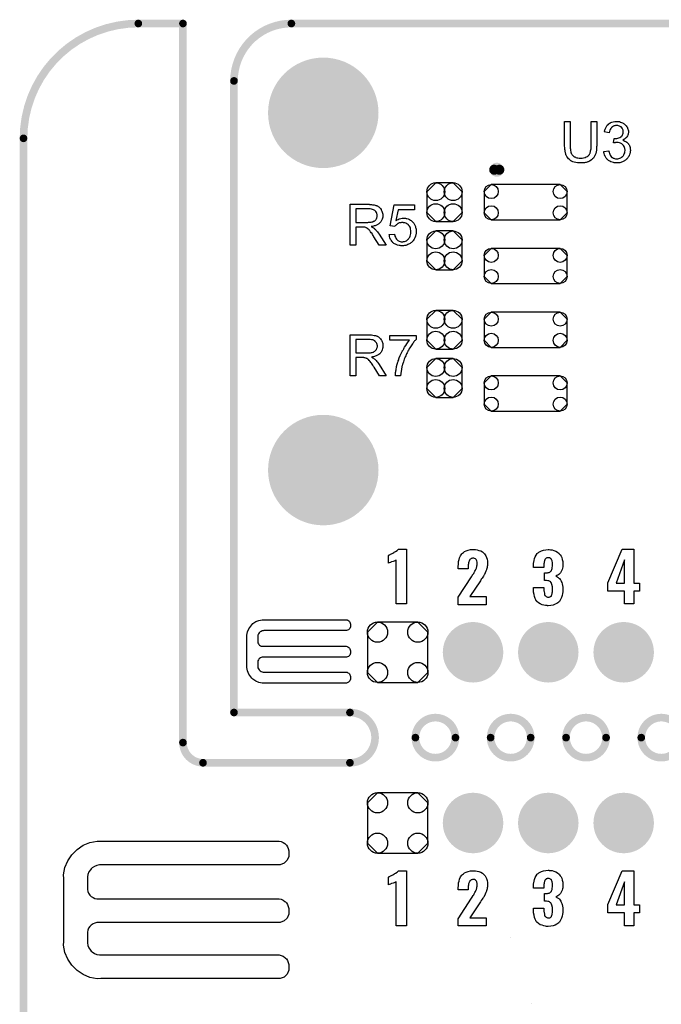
# Model space of a CAD drawing. Extents: x -0.07 to 0.95, y -0.15 to 1.54.
# Tile 12 of 13: x -0.05 to 0.45, y 0.77 to 1.54. Entities that reach past the tile are written whole.
import ezdxf

# ---------------------------------------------------------------- set-up
doc = ezdxf.new("R2010")
doc.units = 0
doc.layers.get('0').update_dxf_attribs({"linetype": 'CONTINUOUS'})
for name, color, linetype in [('gko', 6, 'CONTINUOUS'), ('gto', 2, 'CONTINUOUS'), ('gts', 1, 'CONTINUOUS')]:
    doc.layers.add(name, color=color, linetype=linetype)

# ---------------------------------------------------------------- blocks, each defined once
blk = doc.blocks.new('D32')
at = {"const_width": 0.003}
blk.add_lwpolyline([(-0.0015, 0, 1), (0.0015, 0, 1)], format="xyb", close=True, dxfattribs=at)
blk = doc.blocks.new('D61')
at = {"const_width": 0.00395}
blk.add_lwpolyline([(-0.001975, 0, 1), (0.001975, 0, 1)], format="xyb", close=True, dxfattribs=at)
blk = doc.blocks.new('D64')
blk.add_lwpolyline([(0.0068, 0.0152), (-0.0068, 0.0152), (-0.0138, 0.0082), (-0.0138, -0.0082), (-0.0068, -0.0152), (0.0068, -0.0152), (0.0138, -0.0082), (0.0138, 0.0082)], close=True)
for centre in [(-0.0068, 0.0082), (0.0068, 0.0082), (-0.0068, -0.0082), (0.0068, -0.0082)]:
    blk.add_circle(centre, 0.007)
blk = doc.blocks.new('D66')
blk.add_lwpolyline([(0.027, 0.0138), (-0.027, 0.0138), (-0.0325, 0.0083), (-0.0325, -0.0083), (-0.027, -0.0138), (0.027, -0.0138), (0.0325, -0.0083), (0.0325, 0.0083)], close=True)
for centre in [(-0.027, 0.0083), (0.027, 0.0083), (-0.027, -0.0083), (0.027, -0.0083)]:
    blk.add_circle(centre, 0.0055)
blk = doc.blocks.new('D36')
at = {"const_width": 0.0237}
blk.add_lwpolyline([(-0.01185, 0, 1), (0.01185, 0, 1)], format="xyb", close=True, dxfattribs=at)
blk = doc.blocks.new('D38')
at = {"const_width": 0.0433}
blk.add_lwpolyline([(-0.02165, 0, 1), (0.02165, 0, 1)], format="xyb", close=True, dxfattribs=at)
blk = doc.blocks.new('D39')
blk.add_lwpolyline([(-0.0237, 0.0158), (-0.0237, -0.0158), (-0.0158, -0.0237), (0.0158, -0.0237), (0.0237, -0.0158), (0.0237, 0.0158), (0.0158, 0.0237), (-0.0158, 0.0237)], close=True)
for centre in [(-0.0158, 0.0158), (0.0158, 0.0158), (-0.0158, -0.0158), (0.0158, -0.0158)]:
    blk.add_circle(centre, 0.0079)

msp = doc.modelspace()

# ---------------------------------------------------------------- linework, layer by layer
at = {"layer": 'gko', "color": 6, "const_width": 0.006}
for points in [[(0.04, 1.54, 0.414214), (-0.05, 1.45)], [(0.16, 1.54, 0.414214), (0.115, 1.495)], [(0.2059, 0.9606, 1), (0.2059, 1)], [(0.2886, 0.9803, 1), (0.2572, 0.9803)], [(0.3476, 0.9803, 1), (0.3162, 0.9803)], [(0.4067, 0.9803, 1), (0.3753, 0.9803)], [(0.4657, 0.9803, 1), (0.4343, 0.9803)], [(0.2572, 0.9803, 1), (0.2886, 0.9803)], [(0.3162, 0.9803, 1), (0.3476, 0.9803)], [(0.3753, 0.9803, 1), (0.4067, 0.9803)], [(0.4343, 0.9803, 1), (0.4657, 0.9803)], [(0.075, 0.9764, 0.409717), (0.0907, 0.9606)]]:
    msp.add_lwpolyline(points, format="xyb", dxfattribs=at)
for points in [[(0.04, 1.54), (0.04, 1.54)], [(0.04, 1.54), (0.04, 1.54)], [(0.04, 1.54), (0.075, 1.54)], [(0.075, 0.9764), (0.075, 1.54)], [(0.16, 1.54), (0.16, 1.54)], [(0.16, 1.54), (0.16, 1.54)], [(0.16, 1.54), (0.74, 1.54)], [(0.115, 1), (0.115, 1.495)], [(-0.05, -0.15), (-0.05, 1.45)], [(0.115, 1), (0.2059, 1)], [(0.2572, 0.9803), (0.2572, 0.9803)], [(0.2886, 0.9803), (0.2886, 0.9803)], [(0.2886, 0.9803), (0.2886, 0.9803)], [(0.3162, 0.9803), (0.3162, 0.9803)], [(0.3476, 0.9803), (0.3476, 0.9803)], [(0.3476, 0.9803), (0.3476, 0.9803)], [(0.3753, 0.9803), (0.3753, 0.9803)], [(0.4067, 0.9803), (0.4067, 0.9803)], [(0.4067, 0.9803), (0.4067, 0.9803)], [(0.4343, 0.9803), (0.4343, 0.9803)], [(0.075, 0.9764), (0.075, 0.9764)], [(0.075, 0.9764), (0.075, 0.9764)], [(0.0907, 0.9606), (0.2059, 0.9606)], [(0.2059, 0.9606), (0.2059, 0.9606)], [(0.2059, 0.9606), (0.2059, 0.9606)]]:
    msp.add_lwpolyline(points, dxfattribs=at)
at = {"layer": 'gto', "color": 2}
for points in [[(0.3994, 1.4447), (0.3994, 1.4447), (0.3994, 1.4445), (0.3994, 1.4443), (0.3994, 1.4439), (0.3993, 1.4435), (0.3993, 1.4431), (0.3993, 1.4425), (0.3992, 1.4419), (0.3991, 1.4407), (0.3989, 1.4394), (0.3986, 1.4382), (0.3984, 1.4376), (0.3982, 1.437), (0.3982, 1.437), (0.3982, 1.4369), (0.3981, 1.4367), (0.398, 1.4365), (0.3977, 1.436), (0.3973, 1.4354), (0.3968, 1.4346), (0.3961, 1.4339), (0.3953, 1.4331), (0.3943, 1.4324), (0.3942, 1.4324), (0.3941, 1.4323), (0.394, 1.4323), (0.3938, 1.4321), (0.3935, 1.432), (0.3931, 1.4319), (0.3927, 1.4317), (0.3923, 1.4315), (0.3918, 1.4314), (0.3912, 1.4312), (0.3906, 1.4311), (0.3899, 1.4309), (0.3892, 1.4309), (0.3885, 1.4308), (0.3868, 1.4307), (0.3864, 1.4307), (0.3861, 1.4307), (0.3857, 1.4307), (0.3853, 1.4308), (0.3848, 1.4308), (0.3842, 1.4309), (0.3831, 1.431), (0.3818, 1.4313), (0.3806, 1.4317), (0.3795, 1.4322), (0.3794, 1.4322), (0.3793, 1.4323), (0.3792, 1.4324), (0.379, 1.4325), (0.3785, 1.4328), (0.3779, 1.4333), (0.3772, 1.434), (0.3766, 1.4347), (0.3759, 1.4357), (0.3754, 1.4367), (0.3754, 1.4367), (0.3754, 1.4368), (0.3753, 1.437), (0.3752, 1.4372), (0.3751, 1.4375), (0.3751, 1.4379), (0.3749, 1.4383), (0.3748, 1.4388), (0.3747, 1.4394), (0.3746, 1.44), (0.3745, 1.4406), (0.3744, 1.4413), (0.3743, 1.4421), (0.3743, 1.4429), (0.3742, 1.4438), (0.3742, 1.4447), (0.3742, 1.4632), (0.3785, 1.4632), (0.3785, 1.4447), (0.3785, 1.4447), (0.3785, 1.4445), (0.3785, 1.4443), (0.3785, 1.444), (0.3785, 1.4437), (0.3785, 1.4433), (0.3786, 1.4424), (0.3787, 1.4414), (0.3788, 1.4404), (0.379, 1.4394), (0.3791, 1.439), (0.3792, 1.4386), (0.3793, 1.4385), (0.3793, 1.4382), (0.3796, 1.4379), (0.3799, 1.4375), (0.3802, 1.437), (0.3806, 1.4365), (0.3812, 1.436), (0.3818, 1.4356), (0.3819, 1.4355), (0.3822, 1.4354), (0.3826, 1.4352), (0.3831, 1.4351), (0.3838, 1.4348), (0.3846, 1.4347), (0.3855, 1.4345), (0.3865, 1.4345), (0.3869, 1.4345), (0.3872, 1.4345), (0.3876, 1.4345), (0.388, 1.4346), (0.3891, 1.4348), (0.3902, 1.435), (0.3912, 1.4354), (0.3922, 1.4359), (0.3927, 1.4362), (0.3931, 1.4366), (0.3932, 1.4366), (0.3932, 1.4367), (0.3933, 1.4368), (0.3934, 1.437), (0.3936, 1.4373), (0.3938, 1.4376), (0.3939, 1.438), (0.3941, 1.4384), (0.3943, 1.4389), (0.3945, 1.4395), (0.3946, 1.4402), (0.3948, 1.4409), (0.3949, 1.4418), (0.395, 1.4426), (0.3951, 1.4437), (0.3951, 1.4447), (0.3951, 1.4632), (0.3994, 1.4632), (0.3994, 1.4447)], [(0.4158, 1.4633), (0.4164, 1.4632), (0.4171, 1.4631), (0.418, 1.4628), (0.4188, 1.4625), (0.4196, 1.4622), (0.4197, 1.4622), (0.4197, 1.4621), (0.42, 1.462), (0.4204, 1.4617), (0.4209, 1.4614), (0.4214, 1.4609), (0.422, 1.4604), (0.4225, 1.4598), (0.423, 1.4591), (0.4231, 1.459), (0.4232, 1.4588), (0.4234, 1.4584), (0.4236, 1.4579), (0.4238, 1.4573), (0.424, 1.4566), (0.4242, 1.4558), (0.4242, 1.455), (0.4242, 1.4549), (0.4242, 1.4546), (0.4242, 1.4543), (0.4241, 1.4538), (0.4239, 1.4532), (0.4237, 1.4525), (0.4234, 1.4519), (0.4231, 1.4512), (0.423, 1.4511), (0.4229, 1.451), (0.4226, 1.4506), (0.4222, 1.4503), (0.4218, 1.4498), (0.4212, 1.4494), (0.4206, 1.449), (0.4198, 1.4485), (0.4198, 1.4485), (0.4199, 1.4485), (0.4201, 1.4485), (0.4202, 1.4484), (0.4207, 1.4482), (0.4214, 1.4479), (0.4221, 1.4476), (0.4229, 1.4471), (0.4236, 1.4465), (0.4242, 1.4458), (0.4243, 1.4457), (0.4244, 1.4455), (0.4247, 1.445), (0.425, 1.4444), (0.4253, 1.4437), (0.4255, 1.4428), (0.4257, 1.4418), (0.4258, 1.4406), (0.4258, 1.4406), (0.4258, 1.4405), (0.4258, 1.4402), (0.4257, 1.44), (0.4257, 1.4396), (0.4256, 1.4392), (0.4255, 1.4387), (0.4254, 1.4382), (0.425, 1.4371), (0.4248, 1.4365), (0.4245, 1.4359), (0.4241, 1.4353), (0.4237, 1.4347), (0.4232, 1.4341), (0.4227, 1.4336), (0.4226, 1.4335), (0.4225, 1.4334), (0.4224, 1.4333), (0.4221, 1.4331), (0.4219, 1.4329), (0.4215, 1.4327), (0.4211, 1.4324), (0.4206, 1.4321), (0.4201, 1.4319), (0.4195, 1.4316), (0.4189, 1.4314), (0.4182, 1.4311), (0.4174, 1.4309), (0.4166, 1.4308), (0.4158, 1.4307), (0.415, 1.4307), (0.4146, 1.4307), (0.4143, 1.4307), (0.4139, 1.4308), (0.4135, 1.4308), (0.413, 1.4309), (0.4125, 1.431), (0.4114, 1.4313), (0.4103, 1.4317), (0.4097, 1.432), (0.4091, 1.4323), (0.4085, 1.4327), (0.408, 1.4332), (0.4079, 1.4332), (0.4079, 1.4333), (0.4077, 1.4334), (0.4076, 1.4336), (0.4073, 1.4339), (0.4071, 1.4342), (0.4068, 1.4345), (0.4066, 1.4349), (0.4063, 1.4354), (0.406, 1.4358), (0.4055, 1.437), (0.4051, 1.4382), (0.4049, 1.4389), (0.4049, 1.4397), (0.4088, 1.4402), (0.4088, 1.4401), (0.4088, 1.44), (0.4089, 1.4399), (0.4089, 1.4396), (0.409, 1.4394), (0.4091, 1.439), (0.4093, 1.4383), (0.4096, 1.4375), (0.41, 1.4367), (0.4105, 1.436), (0.411, 1.4353), (0.4111, 1.4353), (0.4113, 1.4351), (0.4117, 1.4349), (0.4122, 1.4346), (0.4127, 1.4344), (0.4134, 1.4341), (0.4142, 1.4339), (0.415, 1.4339), (0.4153, 1.4339), (0.4155, 1.4339), (0.416, 1.434), (0.4166, 1.4341), (0.4174, 1.4344), (0.4182, 1.4347), (0.4189, 1.4352), (0.4197, 1.4358), (0.4198, 1.4359), (0.42, 1.4362), (0.4203, 1.4366), (0.4207, 1.4371), (0.421, 1.4378), (0.4213, 1.4386), (0.4215, 1.4395), (0.4216, 1.4406), (0.4216, 1.4406), (0.4216, 1.4407), (0.4216, 1.4408), (0.4216, 1.441), (0.4215, 1.4415), (0.4214, 1.4421), (0.4212, 1.4429), (0.4209, 1.4436), (0.4204, 1.4443), (0.4198, 1.445), (0.4197, 1.4451), (0.4195, 1.4453), (0.4191, 1.4456), (0.4186, 1.4459), (0.418, 1.4462), (0.4172, 1.4465), (0.4163, 1.4467), (0.4153, 1.4468), (0.4149, 1.4468), (0.4146, 1.4467), (0.4142, 1.4467), (0.4137, 1.4466), (0.4132, 1.4465), (0.4126, 1.4464), (0.413, 1.4498), (0.4133, 1.4498), (0.4134, 1.4498), (0.414, 1.4498), (0.4146, 1.4499), (0.4152, 1.45), (0.4158, 1.4501), (0.4166, 1.4504), (0.4174, 1.4507), (0.4182, 1.4511), (0.4182, 1.4511), (0.4182, 1.4511), (0.4185, 1.4513), (0.4188, 1.4516), (0.4192, 1.4521), (0.4195, 1.4527), (0.4199, 1.4534), (0.4201, 1.4541), (0.4202, 1.4546), (0.4202, 1.4551), (0.4202, 1.4552), (0.4202, 1.4552), (0.4202, 1.4555), (0.4201, 1.4558), (0.42, 1.4564), (0.4198, 1.4569), (0.4196, 1.4575), (0.4192, 1.4581), (0.4187, 1.4587), (0.4187, 1.4587), (0.4184, 1.4589), (0.4181, 1.4591), (0.4177, 1.4594), (0.4171, 1.4596), (0.4165, 1.4599), (0.4158, 1.4601), (0.4149, 1.4601), (0.4146, 1.4601), (0.4141, 1.46), (0.4136, 1.4599), (0.413, 1.4597), (0.4124, 1.4595), (0.4117, 1.4591), (0.4111, 1.4587), (0.4111, 1.4586), (0.4109, 1.4584), (0.4106, 1.4581), (0.4103, 1.4576), (0.41, 1.457), (0.4097, 1.4563), (0.4094, 1.4554), (0.4092, 1.4544), (0.4053, 1.4551), (0.4053, 1.4551), (0.4053, 1.4552), (0.4054, 1.4554), (0.4054, 1.4557), (0.4055, 1.456), (0.4056, 1.4564), (0.4059, 1.4573), (0.4064, 1.4583), (0.4069, 1.4593), (0.4076, 1.4603), (0.4085, 1.4612), (0.4085, 1.4612), (0.4086, 1.4613), (0.4088, 1.4613), (0.409, 1.4615), (0.4092, 1.4617), (0.4095, 1.4619), (0.4098, 1.462), (0.4103, 1.4623), (0.4112, 1.4626), (0.4122, 1.463), (0.4135, 1.4632), (0.4141, 1.4633), (0.4153, 1.4633), (0.4158, 1.4633)], [(0.2213, 1.3982), (0.2217, 1.3982), (0.2227, 1.3982), (0.2237, 1.398), (0.2248, 1.3979), (0.2258, 1.3977), (0.2263, 1.3975), (0.2268, 1.3974), (0.2268, 1.3974), (0.2268, 1.3973), (0.2271, 1.3972), (0.2275, 1.397), (0.228, 1.3967), (0.2286, 1.3963), (0.2292, 1.3957), (0.2298, 1.3951), (0.2303, 1.3943), (0.2303, 1.3943), (0.2304, 1.3942), (0.2305, 1.394), (0.2307, 1.3935), (0.231, 1.3929), (0.2312, 1.3922), (0.2315, 1.3914), (0.2316, 1.3905), (0.2317, 1.3895), (0.2317, 1.3895), (0.2317, 1.3894), (0.2317, 1.3892), (0.2316, 1.389), (0.2316, 1.3887), (0.2316, 1.3883), (0.2314, 1.3875), (0.2311, 1.3866), (0.2307, 1.3857), (0.2302, 1.3847), (0.2298, 1.3842), (0.2294, 1.3838), (0.2294, 1.3837), (0.2293, 1.3837), (0.2292, 1.3835), (0.229, 1.3834), (0.2288, 1.3832), (0.2285, 1.383), (0.2281, 1.3828), (0.2278, 1.3825), (0.2273, 1.3823), (0.2268, 1.382), (0.2262, 1.3818), (0.2256, 1.3815), (0.225, 1.3814), (0.2243, 1.3811), (0.2235, 1.381), (0.2226, 1.3808), (0.2227, 1.3808), (0.2229, 1.3807), (0.2232, 1.3805), (0.2236, 1.3803), (0.2244, 1.3798), (0.2248, 1.3795), (0.2252, 1.3792), (0.2253, 1.3791), (0.2255, 1.3789), (0.2259, 1.3785), (0.2263, 1.3781), (0.2268, 1.3774), (0.2274, 1.3767), (0.228, 1.3759), (0.2287, 1.375), (0.2342, 1.3663), (0.2289, 1.3663), (0.2247, 1.3729), (0.2247, 1.373), (0.2246, 1.3731), (0.2245, 1.3732), (0.2244, 1.3734), (0.2241, 1.3739), (0.2237, 1.3746), (0.2232, 1.3753), (0.2226, 1.376), (0.2221, 1.3767), (0.2217, 1.3773), (0.2216, 1.3774), (0.2215, 1.3776), (0.2213, 1.3778), (0.2209, 1.3782), (0.2202, 1.3789), (0.2199, 1.3792), (0.2195, 1.3795), (0.2195, 1.3795), (0.2194, 1.3796), (0.2192, 1.3796), (0.2189, 1.3798), (0.2186, 1.3799), (0.2183, 1.3801), (0.2176, 1.3803), (0.2175, 1.3803), (0.2174, 1.3803), (0.2172, 1.3803), (0.217, 1.3804), (0.2167, 1.3804), (0.2163, 1.3804), (0.2158, 1.3805), (0.2104, 1.3805), (0.2104, 1.3663), (0.2061, 1.3663), (0.2061, 1.3983), (0.2209, 1.3983), (0.2213, 1.3982)], [(0.2564, 1.3941), (0.2436, 1.3941), (0.2419, 1.3855), (0.2419, 1.3855), (0.242, 1.3856), (0.2421, 1.3857), (0.2424, 1.3858), (0.2426, 1.3859), (0.243, 1.3861), (0.2437, 1.3865), (0.2446, 1.3869), (0.2457, 1.3872), (0.2468, 1.3874), (0.2473, 1.3875), (0.2483, 1.3875), (0.2486, 1.3875), (0.249, 1.3874), (0.2494, 1.3874), (0.2499, 1.3873), (0.2504, 1.3871), (0.2515, 1.3868), (0.2521, 1.3866), (0.2527, 1.3863), (0.2533, 1.3859), (0.2539, 1.3856), (0.2544, 1.3851), (0.255, 1.3846), (0.255, 1.3845), (0.2551, 1.3844), (0.2553, 1.3843), (0.2554, 1.3841), (0.2557, 1.3838), (0.2559, 1.3834), (0.2562, 1.383), (0.2565, 1.3826), (0.2567, 1.382), (0.257, 1.3815), (0.2572, 1.3808), (0.2574, 1.3802), (0.2576, 1.3795), (0.2578, 1.3787), (0.2578, 1.3779), (0.2579, 1.3771), (0.2579, 1.3771), (0.2579, 1.3769), (0.2579, 1.3767), (0.2578, 1.3764), (0.2578, 1.376), (0.2578, 1.3756), (0.2577, 1.3751), (0.2576, 1.3746), (0.2573, 1.3734), (0.2568, 1.3721), (0.2566, 1.3715), (0.2562, 1.3709), (0.2558, 1.3702), (0.2554, 1.3696), (0.2553, 1.3696), (0.2552, 1.3694), (0.255, 1.3692), (0.2548, 1.369), (0.2545, 1.3687), (0.2541, 1.3684), (0.2536, 1.368), (0.2531, 1.3677), (0.2526, 1.3673), (0.2519, 1.367), (0.2512, 1.3667), (0.2505, 1.3663), (0.2497, 1.3661), (0.2488, 1.3659), (0.2479, 1.3658), (0.2469, 1.3657), (0.2465, 1.3657), (0.2462, 1.3658), (0.2458, 1.3658), (0.2454, 1.3659), (0.2449, 1.3659), (0.2444, 1.3661), (0.2432, 1.3663), (0.2421, 1.3668), (0.2415, 1.367), (0.2409, 1.3674), (0.2403, 1.3677), (0.2398, 1.3681), (0.2397, 1.3682), (0.2396, 1.3682), (0.2396, 1.3684), (0.2394, 1.3686), (0.2391, 1.3688), (0.2389, 1.3691), (0.2386, 1.3695), (0.2384, 1.3699), (0.2381, 1.3703), (0.2378, 1.3708), (0.2373, 1.3719), (0.2369, 1.3732), (0.2368, 1.3739), (0.2367, 1.3747), (0.2408, 1.375), (0.2408, 1.3749), (0.2408, 1.3748), (0.2408, 1.3747), (0.2409, 1.3745), (0.241, 1.374), (0.2412, 1.3733), (0.2415, 1.3726), (0.2419, 1.3718), (0.2423, 1.3711), (0.2429, 1.3705), (0.243, 1.3704), (0.2432, 1.3702), (0.2435, 1.37), (0.244, 1.3697), (0.2446, 1.3694), (0.2453, 1.3692), (0.2461, 1.369), (0.2469, 1.369), (0.2472, 1.369), (0.2474, 1.369), (0.248, 1.3691), (0.2486, 1.3692), (0.2494, 1.3695), (0.2502, 1.3698), (0.251, 1.3704), (0.2514, 1.3707), (0.2517, 1.3711), (0.2518, 1.3711), (0.2518, 1.3712), (0.2519, 1.3713), (0.2521, 1.3715), (0.2524, 1.372), (0.2528, 1.3726), (0.2531, 1.3734), (0.2534, 1.3744), (0.2536, 1.3755), (0.2537, 1.3761), (0.2537, 1.3768), (0.2537, 1.3768), (0.2537, 1.3769), (0.2537, 1.3771), (0.2537, 1.3773), (0.2537, 1.3776), (0.2536, 1.3779), (0.2535, 1.3787), (0.2533, 1.3796), (0.253, 1.3804), (0.2525, 1.3813), (0.2518, 1.382), (0.2518, 1.3821), (0.2517, 1.3821), (0.2515, 1.3824), (0.2511, 1.3827), (0.2505, 1.3831), (0.2498, 1.3834), (0.249, 1.3837), (0.248, 1.3839), (0.2475, 1.384), (0.2466, 1.384), (0.2462, 1.384), (0.2457, 1.3839), (0.2452, 1.3838), (0.2446, 1.3837), (0.244, 1.3834), (0.2434, 1.3832), (0.2434, 1.3831), (0.2432, 1.383), (0.2429, 1.3828), (0.2426, 1.3826), (0.2422, 1.3822), (0.2418, 1.3818), (0.2414, 1.3814), (0.2411, 1.3809), (0.2374, 1.3814), (0.2405, 1.3978), (0.2564, 1.3978), (0.2564, 1.3941)], [(0.2204, 1.3947), (0.2104, 1.3947), (0.2104, 1.3841), (0.2199, 1.3841), (0.2204, 1.3842), (0.2211, 1.3842), (0.2218, 1.3843), (0.2226, 1.3844), (0.2233, 1.3845), (0.2239, 1.3847), (0.224, 1.3847), (0.2242, 1.3848), (0.2245, 1.385), (0.2249, 1.3851), (0.2253, 1.3854), (0.2257, 1.3857), (0.2261, 1.3862), (0.2264, 1.3866), (0.2265, 1.3867), (0.2266, 1.3869), (0.2267, 1.3871), (0.2269, 1.3875), (0.227, 1.3879), (0.2272, 1.3884), (0.2273, 1.3889), (0.2273, 1.3895), (0.2273, 1.3895), (0.2273, 1.3896), (0.2273, 1.3899), (0.2272, 1.3903), (0.2271, 1.3908), (0.2269, 1.3914), (0.2266, 1.392), (0.2262, 1.3926), (0.2256, 1.3932), (0.2256, 1.3933), (0.2253, 1.3935), (0.225, 1.3937), (0.2244, 1.394), (0.2237, 1.3942), (0.2227, 1.3945), (0.2217, 1.3947), (0.2204, 1.3947)], [(0.2214, 1.2959), (0.2218, 1.2959), (0.2228, 1.2959), (0.2238, 1.2958), (0.2249, 1.2956), (0.2259, 1.2954), (0.2265, 1.2952), (0.2269, 1.2951), (0.2269, 1.2951), (0.227, 1.2951), (0.2272, 1.2949), (0.2277, 1.2947), (0.2282, 1.2944), (0.2287, 1.294), (0.2293, 1.2934), (0.2299, 1.2928), (0.2304, 1.2921), (0.2304, 1.292), (0.2305, 1.292), (0.2307, 1.2917), (0.2308, 1.2912), (0.2311, 1.2906), (0.2314, 1.2899), (0.2316, 1.2891), (0.2317, 1.2882), (0.2318, 1.2873), (0.2318, 1.2872), (0.2318, 1.2871), (0.2318, 1.2869), (0.2317, 1.2867), (0.2317, 1.2864), (0.2317, 1.2861), (0.2315, 1.2853), (0.2312, 1.2843), (0.2308, 1.2834), (0.2303, 1.2824), (0.2299, 1.2819), (0.2296, 1.2815), (0.2295, 1.2814), (0.2295, 1.2814), (0.2293, 1.2812), (0.2291, 1.2811), (0.2289, 1.2809), (0.2286, 1.2807), (0.2283, 1.2805), (0.2279, 1.2802), (0.2274, 1.28), (0.2269, 1.2798), (0.2264, 1.2795), (0.2258, 1.2793), (0.2251, 1.2791), (0.2244, 1.2788), (0.2236, 1.2787), (0.2228, 1.2786), (0.2229, 1.2785), (0.223, 1.2784), (0.2233, 1.2782), (0.2237, 1.2781), (0.2245, 1.2776), (0.2249, 1.2772), (0.2253, 1.277), (0.2254, 1.2769), (0.2256, 1.2766), (0.226, 1.2763), (0.2265, 1.2758), (0.227, 1.2751), (0.2276, 1.2745), (0.2282, 1.2736), (0.2288, 1.2727), (0.2343, 1.264), (0.229, 1.264), (0.2248, 1.2707), (0.2248, 1.2707), (0.2247, 1.2708), (0.2247, 1.2709), (0.2245, 1.2711), (0.2242, 1.2716), (0.2238, 1.2723), (0.2233, 1.273), (0.2228, 1.2737), (0.2223, 1.2744), (0.2218, 1.2751), (0.2217, 1.2751), (0.2216, 1.2753), (0.2214, 1.2756), (0.2211, 1.2759), (0.2204, 1.2766), (0.22, 1.2769), (0.2196, 1.2772), (0.2196, 1.2772), (0.2195, 1.2773), (0.2193, 1.2774), (0.219, 1.2775), (0.2187, 1.2776), (0.2184, 1.2778), (0.2177, 1.278), (0.2176, 1.278), (0.2175, 1.2781), (0.2174, 1.2781), (0.2171, 1.2781), (0.2168, 1.2782), (0.2164, 1.2782), (0.2159, 1.2782), (0.2105, 1.2782), (0.2105, 1.264), (0.2062, 1.264), (0.2062, 1.296), (0.2211, 1.296), (0.2214, 1.2959)], [(0.2205, 1.2924), (0.2105, 1.2924), (0.2105, 1.2818), (0.22, 1.2818), (0.2205, 1.2819), (0.2212, 1.2819), (0.2219, 1.282), (0.2227, 1.2821), (0.2234, 1.2822), (0.2241, 1.2824), (0.2241, 1.2824), (0.2243, 1.2825), (0.2246, 1.2827), (0.225, 1.2829), (0.2254, 1.2831), (0.2258, 1.2835), (0.2262, 1.2839), (0.2265, 1.2843), (0.2266, 1.2844), (0.2267, 1.2846), (0.2268, 1.2849), (0.227, 1.2852), (0.2271, 1.2856), (0.2273, 1.2861), (0.2274, 1.2867), (0.2274, 1.2872), (0.2274, 1.2873), (0.2274, 1.2873), (0.2274, 1.2876), (0.2273, 1.288), (0.2272, 1.2885), (0.227, 1.2891), (0.2267, 1.2897), (0.2263, 1.2903), (0.2258, 1.2909), (0.2257, 1.291), (0.2254, 1.2912), (0.2251, 1.2914), (0.2245, 1.2917), (0.2238, 1.292), (0.2229, 1.2922), (0.2218, 1.2924), (0.2205, 1.2924)], [(0.2578, 1.2925), (0.2577, 1.2924), (0.2576, 1.2923), (0.2575, 1.2922), (0.2573, 1.2919), (0.257, 1.2916), (0.2566, 1.2912), (0.2563, 1.2907), (0.2558, 1.2902), (0.2554, 1.2896), (0.2549, 1.289), (0.2544, 1.2882), (0.2539, 1.2875), (0.2533, 1.2867), (0.2528, 1.2858), (0.2522, 1.2848), (0.2517, 1.2838), (0.2516, 1.2838), (0.2515, 1.2836), (0.2514, 1.2833), (0.2512, 1.2829), (0.2509, 1.2824), (0.2507, 1.2818), (0.2503, 1.2812), (0.25, 1.2805), (0.2496, 1.2796), (0.2492, 1.2788), (0.2489, 1.2779), (0.2485, 1.2769), (0.2478, 1.2749), (0.2471, 1.2728), (0.2471, 1.2727), (0.247, 1.2726), (0.247, 1.2724), (0.2469, 1.2721), (0.2468, 1.2717), (0.2467, 1.2713), (0.2466, 1.2708), (0.2465, 1.2702), (0.2463, 1.2696), (0.2462, 1.2689), (0.246, 1.2674), (0.2457, 1.2658), (0.2456, 1.264), (0.2416, 1.264), (0.2416, 1.2641), (0.2416, 1.2642), (0.2416, 1.2644), (0.2416, 1.2647), (0.2416, 1.265), (0.2417, 1.2655), (0.2417, 1.266), (0.2417, 1.2666), (0.2418, 1.2672), (0.2419, 1.2678), (0.2421, 1.2686), (0.2422, 1.2694), (0.2423, 1.2703), (0.2425, 1.2712), (0.243, 1.2731), (0.243, 1.2731), (0.243, 1.2733), (0.2431, 1.2736), (0.2433, 1.274), (0.2434, 1.2745), (0.2436, 1.275), (0.2438, 1.2757), (0.2441, 1.2764), (0.2443, 1.2771), (0.2446, 1.2779), (0.2453, 1.2797), (0.2461, 1.2815), (0.2471, 1.2834), (0.2471, 1.2834), (0.2472, 1.2836), (0.2473, 1.2838), (0.2475, 1.2842), (0.2478, 1.2846), (0.2481, 1.2851), (0.2484, 1.2857), (0.2488, 1.2863), (0.2496, 1.2876), (0.2506, 1.289), (0.2516, 1.2904), (0.2527, 1.2918), (0.2371, 1.2918), (0.2371, 1.2956), (0.2578, 1.2956), (0.2578, 1.2925)], [(0.2503, 1.0851), (0.2422, 1.0851), (0.2422, 1.1194), (0.242, 1.1193), (0.2418, 1.1192), (0.2415, 1.1191), (0.2411, 1.1189), (0.2405, 1.1187), (0.2397, 1.1184), (0.2387, 1.1181), (0.2387, 1.1181), (0.2384, 1.118), (0.238, 1.1178), (0.2376, 1.1176), (0.2367, 1.1173), (0.2362, 1.1171), (0.236, 1.1171), (0.236, 1.1231), (0.2361, 1.1231), (0.2363, 1.1233), (0.2367, 1.1235), (0.2372, 1.1237), (0.2378, 1.124), (0.2386, 1.1244), (0.2394, 1.1248), (0.2403, 1.1253), (0.2404, 1.1254), (0.2407, 1.1256), (0.2412, 1.1258), (0.2417, 1.1261), (0.2429, 1.127), (0.2435, 1.1275), (0.2439, 1.1279), (0.2503, 1.1279), (0.2503, 1.0851)], [(0.3034, 1.1277), (0.3044, 1.1277), (0.3056, 1.1275), (0.3069, 1.1271), (0.3084, 1.1266), (0.3097, 1.1259), (0.3109, 1.1249), (0.311, 1.1247), (0.3114, 1.1244), (0.3118, 1.1237), (0.3124, 1.1227), (0.3129, 1.1216), (0.3134, 1.1202), (0.3137, 1.1185), (0.3138, 1.1166), (0.3138, 1.1165), (0.3138, 1.1162), (0.3138, 1.1157), (0.3137, 1.1151), (0.3136, 1.1144), (0.3134, 1.1137), (0.313, 1.112), (0.313, 1.1119), (0.3129, 1.1117), (0.3128, 1.1113), (0.3125, 1.1107), (0.312, 1.1094), (0.3113, 1.1081), (0.3112, 1.108), (0.3111, 1.1078), (0.3109, 1.1074), (0.3105, 1.1068), (0.3101, 1.1062), (0.3095, 1.1054), (0.3089, 1.1044), (0.3082, 1.1033), (0.2999, 1.0909), (0.3127, 1.0909), (0.3127, 1.0845), (0.2908, 1.0845), (0.2908, 1.0903), (0.3012, 1.1063), (0.3018, 1.1073), (0.3019, 1.1074), (0.3021, 1.1078), (0.3024, 1.1083), (0.3029, 1.109), (0.3034, 1.1098), (0.3039, 1.1107), (0.3043, 1.1115), (0.3047, 1.1123), (0.3048, 1.1123), (0.3049, 1.1126), (0.305, 1.113), (0.3052, 1.1136), (0.3054, 1.1143), (0.3055, 1.115), (0.3057, 1.1158), (0.3057, 1.1168), (0.3057, 1.1168), (0.3057, 1.1171), (0.3057, 1.1175), (0.3056, 1.1179), (0.3054, 1.119), (0.3051, 1.1195), (0.3049, 1.1199), (0.3049, 1.12), (0.3047, 1.1201), (0.3043, 1.1205), (0.3036, 1.1208), (0.3031, 1.1209), (0.3026, 1.121), (0.3023, 1.121), (0.3019, 1.1209), (0.3014, 1.1207), (0.3009, 1.1206), (0.3004, 1.1202), (0.2999, 1.1198), (0.2995, 1.1193), (0.2995, 1.1192), (0.2994, 1.1189), (0.2993, 1.1186), (0.2991, 1.1181), (0.2989, 1.1174), (0.2989, 1.1166), (0.2987, 1.1157), (0.2987, 1.1146), (0.2987, 1.1127), (0.2908, 1.1127), (0.2908, 1.1148), (0.2908, 1.1148), (0.2908, 1.115), (0.2908, 1.1153), (0.2909, 1.1158), (0.2909, 1.1163), (0.2909, 1.1168), (0.2911, 1.1183), (0.2914, 1.1198), (0.2919, 1.1213), (0.2927, 1.1229), (0.2936, 1.1243), (0.2938, 1.1245), (0.2941, 1.1249), (0.2949, 1.1254), (0.2958, 1.1261), (0.297, 1.1267), (0.2985, 1.1272), (0.3004, 1.1277), (0.3024, 1.1278), (0.3029, 1.1278), (0.3034, 1.1277)], [(0.3622, 1.1277), (0.3632, 1.1276), (0.3645, 1.1274), (0.3658, 1.127), (0.3672, 1.1265), (0.3685, 1.1257), (0.3698, 1.1247), (0.37, 1.1246), (0.3703, 1.1242), (0.3708, 1.1235), (0.3714, 1.1226), (0.3719, 1.1214), (0.3724, 1.1199), (0.3727, 1.1183), (0.3729, 1.1163), (0.3729, 1.1161), (0.3729, 1.1157), (0.3728, 1.1149), (0.3727, 1.1141), (0.3725, 1.1131), (0.3722, 1.1121), (0.3718, 1.111), (0.3713, 1.11), (0.3712, 1.1099), (0.371, 1.1096), (0.3707, 1.1092), (0.3702, 1.1087), (0.3697, 1.1082), (0.369, 1.1077), (0.3682, 1.1073), (0.3674, 1.1069), (0.3675, 1.1069), (0.3676, 1.1068), (0.3679, 1.1067), (0.3682, 1.1065), (0.3686, 1.1062), (0.3691, 1.1058), (0.3696, 1.1054), (0.3701, 1.1049), (0.3706, 1.1043), (0.3711, 1.1036), (0.3716, 1.1028), (0.372, 1.1018), (0.3724, 1.1008), (0.3726, 1.0995), (0.3728, 1.0983), (0.3729, 1.0968), (0.3729, 1.0967), (0.3729, 1.0965), (0.3729, 1.0962), (0.3729, 1.0958), (0.3728, 1.0953), (0.3727, 1.0946), (0.3725, 1.0933), (0.3722, 1.0917), (0.3717, 1.0901), (0.371, 1.0885), (0.3701, 1.0871), (0.37, 1.0869), (0.3696, 1.0866), (0.369, 1.086), (0.368, 1.0854), (0.3668, 1.0848), (0.3653, 1.0842), (0.3635, 1.0838), (0.3614, 1.0837), (0.3608, 1.0837), (0.3604, 1.0838), (0.3599, 1.0838), (0.3593, 1.0838), (0.358, 1.0841), (0.3565, 1.0845), (0.355, 1.0851), (0.3536, 1.0859), (0.3525, 1.087), (0.3524, 1.0872), (0.352, 1.0876), (0.3516, 1.0884), (0.3511, 1.0894), (0.3506, 1.0908), (0.3502, 1.0924), (0.3499, 1.0943), (0.3498, 1.0965), (0.3498, 1.098), (0.358, 1.098), (0.358, 1.0966), (0.358, 1.0964), (0.358, 1.0961), (0.358, 1.0954), (0.3581, 1.0948), (0.3584, 1.0932), (0.3585, 1.0924), (0.3588, 1.0918), (0.3588, 1.0918), (0.359, 1.0916), (0.3591, 1.0914), (0.3594, 1.0912), (0.3598, 1.0908), (0.3602, 1.0907), (0.3608, 1.0905), (0.3615, 1.0904), (0.3618, 1.0904), (0.3621, 1.0905), (0.3625, 1.0906), (0.363, 1.0908), (0.3634, 1.091), (0.3638, 1.0913), (0.364, 1.0918), (0.364, 1.0919), (0.3641, 1.0921), (0.3643, 1.0925), (0.3644, 1.093), (0.3645, 1.0937), (0.3646, 1.0945), (0.3647, 1.0954), (0.3647, 1.0966), (0.3647, 1.0968), (0.3647, 1.0972), (0.3646, 1.0978), (0.3646, 1.0986), (0.3643, 1.1003), (0.364, 1.1011), (0.3637, 1.1018), (0.3636, 1.1018), (0.3635, 1.102), (0.3633, 1.1023), (0.3629, 1.1026), (0.3624, 1.1029), (0.3617, 1.1032), (0.361, 1.1033), (0.36, 1.1034), (0.36, 1.1034), (0.3598, 1.1035), (0.3585, 1.1035), (0.3585, 1.1095), (0.3603, 1.1095), (0.3608, 1.1096), (0.3614, 1.1097), (0.362, 1.1098), (0.3626, 1.1101), (0.3632, 1.1104), (0.3636, 1.1109), (0.3637, 1.111), (0.3638, 1.1112), (0.364, 1.1116), (0.3642, 1.1121), (0.3644, 1.1128), (0.3645, 1.1137), (0.3646, 1.1147), (0.3647, 1.1158), (0.3647, 1.1159), (0.3647, 1.1163), (0.3647, 1.1168), (0.3646, 1.1174), (0.3644, 1.1188), (0.3642, 1.1193), (0.364, 1.1199), (0.364, 1.12), (0.3638, 1.1202), (0.3636, 1.1203), (0.3634, 1.1206), (0.363, 1.1208), (0.3625, 1.1211), (0.362, 1.1212), (0.3613, 1.1213), (0.361, 1.1213), (0.3606, 1.1212), (0.3603, 1.1211), (0.3598, 1.1209), (0.3594, 1.1206), (0.359, 1.1202), (0.3587, 1.1198), (0.3587, 1.1197), (0.3586, 1.1195), (0.3585, 1.1192), (0.3584, 1.1187), (0.3582, 1.1181), (0.3581, 1.1174), (0.358, 1.1166), (0.358, 1.1156), (0.358, 1.1137), (0.3498, 1.1137), (0.3498, 1.116), (0.3498, 1.1161), (0.3498, 1.1163), (0.3498, 1.1165), (0.3499, 1.1169), (0.3499, 1.1174), (0.35, 1.1179), (0.3502, 1.1192), (0.3505, 1.1206), (0.351, 1.122), (0.3518, 1.1234), (0.3528, 1.1247), (0.353, 1.1248), (0.3534, 1.1252), (0.354, 1.1257), (0.355, 1.1262), (0.3562, 1.1267), (0.3576, 1.1272), (0.3594, 1.1276), (0.3613, 1.1277), (0.3618, 1.1277), (0.3622, 1.1277)], [(0.4285, 1.1014), (0.4328, 1.1014), (0.4328, 1.0951), (0.4285, 1.0951), (0.4285, 1.0851), (0.4211, 1.0851), (0.4211, 1.0951), (0.4082, 1.0951), (0.4082, 1.1016), (0.4193, 1.1279), (0.4285, 1.1279), (0.4285, 1.1014)], [(0.4211, 1.1196), (0.4146, 1.1014), (0.4211, 1.1014), (0.4211, 1.1196)], [(0.2058, 1.0658), (0.2047, 1.0647), (0.2033, 1.0642), (0.2025, 1.0642), (0.2025, 1.0642), (0.1385, 1.0642), (0.138, 1.0641), (0.1371, 1.064), (0.1362, 1.0636), (0.1354, 1.0631), (0.1351, 1.0627), (0.1347, 1.0624), (0.1342, 1.0616), (0.1338, 1.0607), (0.1337, 1.0598), (0.1336, 1.0593), (0.1336, 1.0557), (0.1337, 1.0553), (0.1338, 1.0546), (0.1341, 1.0539), (0.1345, 1.0533), (0.1348, 1.053), (0.1348, 1.053), (0.135, 1.0527), (0.1357, 1.0523), (0.1364, 1.052), (0.1371, 1.0519), (0.1375, 1.0519), (0.2025, 1.0519), (0.2029, 1.0519), (0.2036, 1.0517), (0.2043, 1.0514), (0.205, 1.051), (0.2052, 1.0508), (0.2055, 1.0505), (0.2059, 1.0499), (0.2062, 1.0492), (0.2063, 1.0484), (0.2063, 1.0481), (0.2063, 1.0481), (0.2063, 1.0471), (0.2063, 1.0464), (0.2058, 1.045), (0.2047, 1.0439), (0.2033, 1.0433), (0.2025, 1.0433), (0.2025, 1.0433), (0.1375, 1.0433), (0.1371, 1.0433), (0.1364, 1.0432), (0.1357, 1.0429), (0.135, 1.0424), (0.1348, 1.0422), (0.1348, 1.0422), (0.1345, 1.0419), (0.1341, 1.0413), (0.1338, 1.0406), (0.1337, 1.0399), (0.1336, 1.0395), (0.1336, 1.0365), (0.1337, 1.036), (0.1338, 1.0351), (0.1342, 1.0342), (0.1347, 1.0334), (0.1351, 1.0331), (0.1354, 1.0327), (0.1362, 1.0322), (0.1371, 1.0318), (0.138, 1.0317), (0.1385, 1.0317), (0.1385, 1.0317), (0.2025, 1.0317), (0.2029, 1.0317), (0.2036, 1.0315), (0.2043, 1.0312), (0.205, 1.0308), (0.2052, 1.0305), (0.2052, 1.0305), (0.2055, 1.0303), (0.2059, 1.0296), (0.2062, 1.0289), (0.2063, 1.0282), (0.2063, 1.0278), (0.2063, 1.0278), (0.2063, 1.0269), (0.2063, 1.0261), (0.2058, 1.0247), (0.2047, 1.0237), (0.2033, 1.0231), (0.2025, 1.0231), (0.1385, 1.0231), (0.1372, 1.0231), (0.1346, 1.0236), (0.1321, 1.0246), (0.1299, 1.0261), (0.129, 1.027), (0.129, 1.027), (0.1281, 1.0279), (0.1266, 1.0301), (0.1256, 1.0326), (0.1251, 1.0352), (0.1251, 1.0365), (0.1251, 1.0365), (0.1251, 1.0593), (0.1251, 1.0606), (0.1256, 1.0632), (0.1266, 1.0657), (0.1281, 1.0678), (0.129, 1.0688), (0.129, 1.0688), (0.1299, 1.0697), (0.1321, 1.0712), (0.1346, 1.0722), (0.1372, 1.0727), (0.1385, 1.0727), (0.1385, 1.0727), (0.1385, 1.0727), (0.2025, 1.0727), (0.2029, 1.0727), (0.2036, 1.0726), (0.2043, 1.0723), (0.205, 1.0719), (0.2052, 1.0716), (0.2052, 1.0716), (0.2052, 1.0716), (0.2055, 1.0713), (0.2059, 1.0707), (0.2062, 1.07), (0.2063, 1.0693), (0.2063, 1.0689), (0.2063, 1.0689), (0.2063, 1.0672), (0.2058, 1.0658)], [(0.1567, 0.8842), (0.1543, 0.8818), (0.1513, 0.8806), (0.1496, 0.8806), (0.1496, 0.8806), (0.0106, 0.8806), (0.0096, 0.8805), (0.0075, 0.8801), (0.0056, 0.8793), (0.0039, 0.8782), (0.0031, 0.8775), (0.0024, 0.8767), (0.0013, 0.875), (0.0005, 0.8731), (0.0001, 0.8711), (0.0001, 0.87), (0.0001, 0.8622), (0.0001, 0.8614), (0.0004, 0.8598), (0.001, 0.8583), (0.002, 0.8569), (0.0025, 0.8563), (0.0025, 0.8563), (0.0031, 0.8558), (0.0045, 0.8549), (0.006, 0.8542), (0.0075, 0.8539), (0.0084, 0.8539), (0.1496, 0.8539), (0.1505, 0.8539), (0.1521, 0.8536), (0.1536, 0.8529), (0.1549, 0.852), (0.1555, 0.8515), (0.1561, 0.8509), (0.157, 0.8495), (0.1576, 0.848), (0.1579, 0.8464), (0.1579, 0.8456), (0.1579, 0.8456), (0.1579, 0.8436), (0.1579, 0.8419), (0.1567, 0.8389), (0.1543, 0.8366), (0.1513, 0.8353), (0.1496, 0.8353), (0.1496, 0.8353), (0.0084, 0.8353), (0.0075, 0.8353), (0.006, 0.8349), (0.0045, 0.8343), (0.0031, 0.8334), (0.0025, 0.8329), (0.0025, 0.8329), (0.002, 0.8323), (0.001, 0.8309), (0.0004, 0.8294), (0.0001, 0.8278), (0.0001, 0.827), (0.0001, 0.8205), (0.0001, 0.8195), (0.0005, 0.8174), (0.0013, 0.8155), (0.0024, 0.8138), (0.0031, 0.813), (0.0039, 0.8123), (0.0056, 0.8112), (0.0075, 0.8104), (0.0096, 0.81), (0.0106, 0.81), (0.0106, 0.81), (0.1496, 0.81), (0.1505, 0.81), (0.1521, 0.8096), (0.1536, 0.809), (0.1549, 0.8081), (0.1555, 0.8075), (0.1555, 0.8075), (0.1561, 0.807), (0.157, 0.8056), (0.1576, 0.8041), (0.1579, 0.8025), (0.1579, 0.8017), (0.1579, 0.8017), (0.1579, 0.7997), (0.1579, 0.798), (0.1567, 0.795), (0.1543, 0.7926), (0.1513, 0.7914), (0.1496, 0.7914), (0.0106, 0.7914), (0.0077, 0.7913), (0.0021, 0.7924), (-0.0032, 0.7946), (-0.008, 0.7978), (-0.01, 0.7999), (-0.01, 0.7999), (-0.0121, 0.8019), (-0.0153, 0.8067), (-0.0175, 0.812), (-0.0186, 0.8176), (-0.0185, 0.8205), (-0.0185, 0.8205), (-0.0185, 0.87), (-0.0186, 0.8729), (-0.0175, 0.8785), (-0.0153, 0.8838), (-0.0121, 0.8885), (-0.01, 0.8905), (-0.01, 0.8905), (-0.008, 0.8926), (-0.0032, 0.8959), (0.0021, 0.8981), (0.0077, 0.8992), (0.0106, 0.8992), (0.0106, 0.8992), (0.0106, 0.8991), (0.1496, 0.8991), (0.1505, 0.8991), (0.1521, 0.8988), (0.1536, 0.8982), (0.1549, 0.8973), (0.1555, 0.8967), (0.1555, 0.8967), (0.1555, 0.8967), (0.1561, 0.8961), (0.157, 0.8948), (0.1576, 0.8933), (0.1579, 0.8917), (0.1579, 0.8909), (0.1579, 0.8909), (0.1579, 0.8872), (0.1567, 0.8842)], [(0.2503, 0.8329), (0.2422, 0.8329), (0.2422, 0.8673), (0.242, 0.8672), (0.2418, 0.8671), (0.2415, 0.867), (0.2411, 0.8668), (0.2405, 0.8666), (0.2397, 0.8663), (0.2387, 0.8659), (0.2387, 0.8659), (0.2384, 0.8659), (0.238, 0.8657), (0.2376, 0.8655), (0.2367, 0.8652), (0.2362, 0.865), (0.236, 0.8649), (0.236, 0.871), (0.2361, 0.871), (0.2363, 0.8712), (0.2367, 0.8714), (0.2372, 0.8716), (0.2378, 0.8719), (0.2386, 0.8723), (0.2394, 0.8727), (0.2403, 0.8732), (0.2404, 0.8733), (0.2407, 0.8734), (0.2412, 0.8737), (0.2417, 0.874), (0.2429, 0.8748), (0.2435, 0.8753), (0.2439, 0.8758), (0.2503, 0.8758), (0.2503, 0.8329)], [(0.3034, 0.8759), (0.3044, 0.8759), (0.3056, 0.8757), (0.3069, 0.8753), (0.3084, 0.8748), (0.3097, 0.8741), (0.3109, 0.8731), (0.311, 0.8729), (0.3114, 0.8726), (0.3118, 0.8719), (0.3124, 0.8709), (0.3129, 0.8698), (0.3134, 0.8684), (0.3137, 0.8667), (0.3138, 0.8648), (0.3138, 0.8647), (0.3138, 0.8644), (0.3138, 0.8639), (0.3137, 0.8633), (0.3136, 0.8626), (0.3134, 0.8619), (0.313, 0.8602), (0.313, 0.8601), (0.3129, 0.8599), (0.3128, 0.8594), (0.3125, 0.8589), (0.312, 0.8576), (0.3113, 0.8563), (0.3112, 0.8562), (0.3111, 0.8559), (0.3109, 0.8556), (0.3105, 0.855), (0.3101, 0.8544), (0.3095, 0.8536), (0.3089, 0.8526), (0.3082, 0.8515), (0.2999, 0.8391), (0.3127, 0.8391), (0.3127, 0.8327), (0.2908, 0.8327), (0.2908, 0.8384), (0.3012, 0.8544), (0.3018, 0.8554), (0.3019, 0.8556), (0.3021, 0.8559), (0.3024, 0.8565), (0.3029, 0.8572), (0.3034, 0.858), (0.3039, 0.8589), (0.3043, 0.8597), (0.3047, 0.8604), (0.3048, 0.8605), (0.3049, 0.8608), (0.305, 0.8612), (0.3052, 0.8618), (0.3054, 0.8624), (0.3055, 0.8632), (0.3057, 0.864), (0.3057, 0.8649), (0.3057, 0.865), (0.3057, 0.8653), (0.3057, 0.8657), (0.3056, 0.8661), (0.3054, 0.8672), (0.3051, 0.8677), (0.3049, 0.8681), (0.3049, 0.8682), (0.3047, 0.8683), (0.3043, 0.8687), (0.3036, 0.869), (0.3031, 0.8691), (0.3026, 0.8692), (0.3023, 0.8692), (0.3019, 0.8691), (0.3014, 0.8689), (0.3009, 0.8688), (0.3004, 0.8684), (0.2999, 0.868), (0.2995, 0.8674), (0.2995, 0.8674), (0.2994, 0.8671), (0.2993, 0.8668), (0.2991, 0.8663), (0.2989, 0.8656), (0.2989, 0.8648), (0.2987, 0.8639), (0.2987, 0.8628), (0.2987, 0.8609), (0.2908, 0.8609), (0.2908, 0.8629), (0.2908, 0.863), (0.2908, 0.8632), (0.2908, 0.8635), (0.2909, 0.8639), (0.2909, 0.8644), (0.291, 0.865), (0.2911, 0.8664), (0.2914, 0.8679), (0.2919, 0.8695), (0.2927, 0.8711), (0.2936, 0.8725), (0.2938, 0.8727), (0.2941, 0.8731), (0.2949, 0.8736), (0.2958, 0.8743), (0.297, 0.8749), (0.2985, 0.8754), (0.3004, 0.8759), (0.3024, 0.876), (0.3029, 0.876), (0.3034, 0.8759)], [(0.3622, 0.8763), (0.3632, 0.8762), (0.3645, 0.8761), (0.3658, 0.8756), (0.3672, 0.8751), (0.3685, 0.8744), (0.3698, 0.8734), (0.37, 0.8732), (0.3703, 0.8729), (0.3708, 0.8721), (0.3714, 0.8712), (0.3719, 0.8701), (0.3724, 0.8686), (0.3727, 0.8669), (0.3729, 0.8649), (0.3729, 0.8647), (0.3729, 0.8643), (0.3728, 0.8636), (0.3727, 0.8627), (0.3725, 0.8617), (0.3722, 0.8607), (0.3718, 0.8596), (0.3713, 0.8586), (0.3712, 0.8586), (0.371, 0.8582), (0.3707, 0.8578), (0.3702, 0.8573), (0.3697, 0.8568), (0.369, 0.8563), (0.3682, 0.8559), (0.3674, 0.8556), (0.3675, 0.8556), (0.3676, 0.8555), (0.3679, 0.8553), (0.3682, 0.8551), (0.3686, 0.8548), (0.3691, 0.8545), (0.3696, 0.8541), (0.3701, 0.8536), (0.3706, 0.8529), (0.3711, 0.8522), (0.3716, 0.8514), (0.372, 0.8504), (0.3724, 0.8494), (0.3726, 0.8482), (0.3728, 0.8469), (0.3729, 0.8454), (0.3729, 0.8453), (0.3729, 0.8452), (0.3729, 0.8448), (0.3729, 0.8444), (0.3728, 0.8439), (0.3727, 0.8432), (0.3725, 0.8419), (0.3722, 0.8403), (0.3717, 0.8387), (0.371, 0.8372), (0.3701, 0.8357), (0.37, 0.8356), (0.3696, 0.8352), (0.369, 0.8347), (0.368, 0.8341), (0.3668, 0.8334), (0.3653, 0.8328), (0.3635, 0.8325), (0.3614, 0.8323), (0.3608, 0.8323), (0.3604, 0.8324), (0.3599, 0.8324), (0.3593, 0.8325), (0.358, 0.8327), (0.3565, 0.8332), (0.355, 0.8337), (0.3536, 0.8346), (0.3525, 0.8357), (0.3524, 0.8358), (0.352, 0.8362), (0.3516, 0.8371), (0.3511, 0.8381), (0.3506, 0.8394), (0.3502, 0.8411), (0.3499, 0.843), (0.3498, 0.8452), (0.3498, 0.8467), (0.358, 0.8467), (0.358, 0.8452), (0.358, 0.8451), (0.358, 0.8447), (0.358, 0.8441), (0.3581, 0.8434), (0.3584, 0.8418), (0.3585, 0.8411), (0.3588, 0.8405), (0.3588, 0.8404), (0.359, 0.8402), (0.3591, 0.8401), (0.3594, 0.8398), (0.3598, 0.8395), (0.3602, 0.8393), (0.3608, 0.8392), (0.3615, 0.8391), (0.3618, 0.8391), (0.3621, 0.8392), (0.3625, 0.8392), (0.363, 0.8394), (0.3634, 0.8397), (0.3638, 0.84), (0.364, 0.8405), (0.364, 0.8406), (0.3641, 0.8407), (0.3643, 0.8412), (0.3644, 0.8417), (0.3645, 0.8423), (0.3646, 0.8432), (0.3647, 0.8441), (0.3647, 0.8452), (0.3647, 0.8454), (0.3647, 0.8458), (0.3646, 0.8464), (0.3646, 0.8472), (0.3643, 0.8489), (0.364, 0.8497), (0.3637, 0.8504), (0.3636, 0.8505), (0.3635, 0.8507), (0.3633, 0.8509), (0.3629, 0.8512), (0.3624, 0.8516), (0.3617, 0.8518), (0.361, 0.852), (0.36, 0.8521), (0.36, 0.8521), (0.3598, 0.8522), (0.3585, 0.8522), (0.3585, 0.8581), (0.3603, 0.8581), (0.3608, 0.8582), (0.3614, 0.8583), (0.362, 0.8585), (0.3626, 0.8587), (0.3632, 0.8591), (0.3636, 0.8596), (0.3637, 0.8596), (0.3638, 0.8598), (0.364, 0.8602), (0.3642, 0.8607), (0.3644, 0.8614), (0.3645, 0.8623), (0.3646, 0.8633), (0.3647, 0.8645), (0.3647, 0.8646), (0.3647, 0.8649), (0.3647, 0.8654), (0.3646, 0.8661), (0.3644, 0.8674), (0.3642, 0.868), (0.364, 0.8686), (0.364, 0.8686), (0.3638, 0.8688), (0.3636, 0.869), (0.3634, 0.8692), (0.363, 0.8695), (0.3625, 0.8697), (0.362, 0.8698), (0.3613, 0.8699), (0.361, 0.8699), (0.3606, 0.8698), (0.3603, 0.8697), (0.3598, 0.8696), (0.3594, 0.8692), (0.359, 0.8689), (0.3587, 0.8684), (0.3587, 0.8683), (0.3586, 0.8681), (0.3585, 0.8678), (0.3584, 0.8673), (0.3582, 0.8667), (0.3581, 0.8661), (0.358, 0.8652), (0.358, 0.8642), (0.358, 0.8623), (0.3498, 0.8623), (0.3498, 0.8646), (0.3498, 0.8647), (0.3498, 0.8649), (0.3498, 0.8651), (0.3499, 0.8656), (0.3499, 0.8661), (0.35, 0.8666), (0.3502, 0.8678), (0.3505, 0.8692), (0.351, 0.8706), (0.3518, 0.8721), (0.3528, 0.8733), (0.353, 0.8735), (0.3534, 0.8738), (0.354, 0.8743), (0.355, 0.8749), (0.3562, 0.8754), (0.3576, 0.8759), (0.3594, 0.8762), (0.3613, 0.8764), (0.3618, 0.8764), (0.3622, 0.8763)], [(0.4285, 0.8493), (0.4328, 0.8493), (0.4328, 0.843), (0.4285, 0.843), (0.4285, 0.8329), (0.4211, 0.8329), (0.4211, 0.843), (0.4082, 0.843), (0.4082, 0.8495), (0.4193, 0.8758), (0.4285, 0.8758), (0.4285, 0.8493)], [(0.4211, 0.8674), (0.4146, 0.8493), (0.4211, 0.8493), (0.4211, 0.8674)], [(0.3314, 0.8235), (0.3314, 0.8235), (0.3314, 0.8235), (0.3314, 0.8235)], [(0.3486, 0.7721), (0.3486, 0.7721), (0.3486, 0.7721), (0.3486, 0.7721)]]:
    msp.add_lwpolyline(points, dxfattribs=at)
at = {"layer": 'gto', "color": 2, "const_width": 0.007}
for points in [[(0.323, 1.4254, 1), (0.319, 1.4254)], [(0.319, 1.4254, 1), (0.323, 1.4254)]]:
    msp.add_lwpolyline(points, format="xyb", dxfattribs=at)
for points in [[(0.319, 1.4254), (0.319, 1.4254)], [(0.323, 1.4254), (0.323, 1.4254)], [(0.323, 1.4254), (0.323, 1.4254)]]:
    msp.add_lwpolyline(points, dxfattribs=at)

# ---------------------------------------------------------------- block references
at = {"layer": 'gko'}
for p in [(0.04, 1.54), (0.04, 1.54), (0.04, 1.54), (0.04, 1.54), (0.075, 1.54), (0.075, 1.54), (0.16, 1.54), (0.16, 1.54), (0.16, 1.54), (0.16, 1.54), (0.115, 1.495), (0.115, 1.495), (-0.05, 1.45), (-0.05, 1.45), (0.115, 1), (0.115, 1), (0.2059, 1), (0.2059, 1), (0.2572, 0.9803), (0.2572, 0.9803), (0.2886, 0.9803), (0.2886, 0.9803), (0.2886, 0.9803), (0.2886, 0.9803), (0.3162, 0.9803), (0.3162, 0.9803), (0.3476, 0.9803), (0.3476, 0.9803), (0.3476, 0.9803), (0.3476, 0.9803), (0.3753, 0.9803), (0.3753, 0.9803), (0.4067, 0.9803), (0.4067, 0.9803), (0.4067, 0.9803), (0.4067, 0.9803), (0.4343, 0.9803), (0.4343, 0.9803), (0.075, 0.9764), (0.075, 0.9764), (0.075, 0.9764), (0.075, 0.9764), (0.0907, 0.9606), (0.0907, 0.9606), (0.2059, 0.9606), (0.2059, 0.9606), (0.2059, 0.9606), (0.2059, 0.9606)]:
    msp.add_blockref('D32', p, dxfattribs=at)
at = {"layer": 'gto'}
for p in [(0.319, 1.4254), (0.319, 1.4254), (0.323, 1.4254), (0.323, 1.4254), (0.323, 1.4254), (0.323, 1.4254)]:
    msp.add_blockref('D61', p, dxfattribs=at)
at = {"layer": 'gts'}
for name, p in [('D38', (0.185, 1.47)), ('D64', (0.28, 1.4)), ('D66', (0.3437, 1.4)), ('D64', (0.28, 1.3622)), ('D66', (0.3437, 1.35)), ('D64', (0.28, 1.3)), ('D66', (0.3437, 1.3)), ('D64', (0.28, 1.2622)), ('D66', (0.3437, 1.25)), ('D38', (0.185, 1.19)), ('D39', (0.2433, 1.0472)), ('D36', (0.3024, 1.0472)), ('D36', (0.3614, 1.0472)), ('D36', (0.4205, 1.0472)), ('D39', (0.2433, 0.9134)), ('D36', (0.3024, 0.9134)), ('D36', (0.3614, 0.9134)), ('D36', (0.4205, 0.9134))]:
    msp.add_blockref(name, p, dxfattribs=at)

doc.saveas('drawing.dxf')
